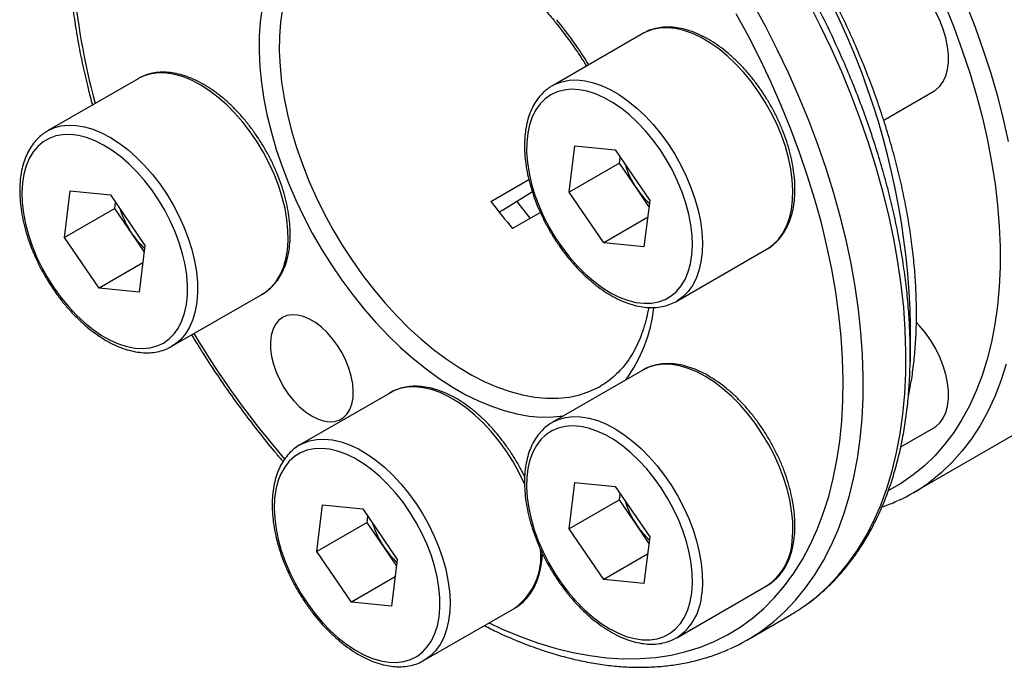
# Model space of a CAD drawing. Header units: millimetres. Extents: x 0 to 197, y 0 to 139.
# Tile 4 of 7: x 145 to 173, y 87 to 106. Entities that reach past the tile are written whole.
import ezdxf

# ---------------------------------------------------------------- set-up
doc = ezdxf.new("R2010")
doc.units = ezdxf.units.MM
doc.layers.add('OUTLINE', color=7, linetype='CONTINUOUS')

msp = doc.modelspace()

# ---------------------------------------------------------------- linework, layer by layer
at = {"layer": 'OUTLINE'}
for p, q in [((162.863, 105.1907), (160.3174, 103.7211)), ((162.894, 105.2079), (162.863, 105.1907)), ((148.6792, 103.9334), (148.656, 103.9204)), ((148.656, 103.9204), (146.1104, 102.4508)), ((160.3174, 103.7211), (160.3289, 103.7277)), ((169.6429, 102.7539), (171.0575, 103.5706)), ((160.7939, 100.7217), (160.9549, 102.0308)), ((160.9549, 102.0308), (162.0868, 101.9174)), ((162.0868, 101.9174), (163.0578, 100.4949)), ((162.2081, 101.5381), (162.2291, 101.7089)), ((162.2081, 101.5381), (160.7939, 100.7217)), ((162.6936, 100.8269), (162.2081, 101.5381)), ((158.5879, 100.4676), (159.6577, 101.0851)), ((146.5869, 99.4514), (146.7478, 100.7605)), ((146.7478, 100.7605), (147.8798, 100.6471)), ((147.8798, 100.6471), (148.8507, 99.2246)), ((161.7649, 99.2992), (160.7939, 100.7217)), ((163.0368, 100.3241), (162.6936, 100.8269)), ((148.0011, 100.2678), (148.0221, 100.4386)), ((163.0578, 100.4949), (162.8968, 99.1858)), ((148.0011, 100.2678), (146.5869, 99.4514)), ((148.4866, 99.5566), (148.0011, 100.2678)), ((159.9803, 100.1561), (159.2003, 99.7058)), ((162.9983, 100.0113), (161.7649, 99.2992)), ((148.8297, 99.0538), (148.4866, 99.5566)), ((147.5578, 98.0289), (146.5869, 99.4514)), ((148.8507, 99.2246), (148.6898, 97.9155)), ((162.8968, 99.1858), (161.7649, 99.2992)), ((163.8171, 97.6588), (166.3627, 99.1283)), ((148.7913, 98.7409), (147.5578, 98.0289)), ((148.6898, 97.9155), (147.5578, 98.0289)), ((149.6101, 96.3885), (152.1557, 97.858)), ((170.4863, 92.2731), (178.0524, 96.6409)), ((149.6101, 96.3885), (149.5986, 96.3819)), ((162.863, 95.7188), (160.3174, 94.2493)), ((162.863, 95.7188), (162.8531, 95.7131)), ((155.7595, 95.0836), (153.2139, 93.6141)), ((170.1229, 93.5592), (171.0575, 94.0987)), ((153.2139, 93.6141), (153.2323, 93.6245)), ((160.7939, 91.2499), (160.9549, 92.559)), ((160.9549, 92.559), (162.0868, 92.4456)), ((162.0868, 92.4456), (163.0578, 91.023)), ((162.2081, 92.0663), (160.7939, 91.2499)), ((162.2081, 92.0663), (162.2291, 92.2371)), ((162.6936, 91.355), (162.2081, 92.0663)), ((153.6904, 90.6147), (153.8513, 91.9238)), ((153.8513, 91.9238), (154.9833, 91.8104)), ((154.9833, 91.8104), (155.9543, 90.3879)), ((155.1046, 91.4311), (155.1256, 91.6019)), ((155.1046, 91.4311), (153.6904, 90.6147)), ((155.5901, 90.7199), (155.1046, 91.4311)), ((161.7649, 89.8274), (160.7939, 91.2499)), ((163.0368, 90.8523), (162.6936, 91.355)), ((163.0578, 91.023), (162.8968, 89.7139)), ((155.9333, 90.2171), (155.5901, 90.7199)), ((154.6614, 89.1922), (153.6904, 90.6147)), ((155.9543, 90.3879), (155.7933, 89.0788)), ((162.9983, 90.5394), (161.7649, 89.8274)), ((155.8948, 89.9042), (154.6614, 89.1922)), ((162.8968, 89.7139), (161.7649, 89.8274)), ((163.8171, 88.1869), (166.3627, 89.6565)), ((155.7933, 89.0788), (154.6614, 89.1922)), ((156.7136, 87.5518), (159.2592, 89.0213)), ((165.808, 88.129), (167.01, 88.8229)), ((163.8268, 88.1926), (163.8171, 88.1869)), ((156.7136, 87.5518), (156.6846, 87.5355))]:
    msp.add_line(p, q, dxfattribs=at)
at = {"layer": 'OUTLINE', "flags": 128}
for points in [[(152.1513, 105.9126), (152.0985, 105.5209), (152.07, 105.112), (152.066, 104.6878), (152.0863, 104.2501), (152.131, 103.8009), (152.1998, 103.3421), (152.2925, 102.8757), (152.4086, 102.4037), (152.5476, 101.9283), (152.7089, 101.4514), (152.8918, 100.9752), (153.0955, 100.5018), (153.3192, 100.0332), (153.5618, 99.5715), (153.8223, 99.1186), (154.0995, 98.6767), (154.3923, 98.2476), (154.6993, 97.8331), (155.0192, 97.4351), (155.3506, 97.0554), (155.692, 96.6956), (156.0421, 96.3572), (156.3991, 96.0419), (156.7617, 95.7508), (157.1281, 95.4853), (157.4968, 95.2466), (157.8662, 95.0357), (158.2347, 94.8536), (158.6006, 94.7009), (158.9623, 94.5785), (159.3183, 94.4868), (159.667, 94.4262), (160.0069, 94.397), (160.3365, 94.3993), (160.6293, 94.4293)], [(152.718, 105.8893), (152.6646, 105.5066), (152.6358, 105.1064), (152.6317, 104.6906), (152.6523, 104.2612), (152.6975, 103.8202), (152.7671, 103.3697), (152.8608, 102.9116), (152.9782, 102.4483), (153.1187, 101.9818), (153.2816, 101.5143), (153.4663, 101.048), (153.6717, 100.585), (153.897, 100.1276), (154.1412, 99.6778), (154.403, 99.2378), (154.6813, 98.8096), (154.9747, 98.3951), (155.2819, 97.9964), (155.6015, 97.6153), (155.932, 97.2536), (156.2718, 96.9129), (156.6194, 96.5949), (156.9731, 96.301), (157.3312, 96.0326), (157.6922, 95.7909), (158.0543, 95.5771), (158.4159, 95.3922), (158.7751, 95.237), (159.1305, 95.1123), (159.4803, 95.0186), (159.8229, 94.9563), (160.1566, 94.9259), (160.48, 94.9273), (160.7915, 94.9607), (161.0897, 95.0258), (161.3732, 95.1223), (161.6407, 95.2498), (161.6848, 95.2747)], [(166.2353, 88.404), (166.5391, 88.6379), (166.861, 88.9269), (167.1633, 89.244), (167.4453, 89.5887), (167.7063, 89.9602), (167.9459, 90.3576), (168.1635, 90.7801), (168.3586, 91.2268), (168.5308, 91.6966), (168.6797, 92.1886), (168.805, 92.7017), (168.9063, 93.2346), (168.9836, 93.7864), (169.0365, 94.3557), (169.0651, 94.9412), (169.0692, 95.5418), (169.0488, 96.1561), (169.0039, 96.7827), (168.9348, 97.4203), (168.8414, 98.0675), (168.7241, 98.7227), (168.583, 99.3847), (168.4186, 100.0519), (168.2311, 100.7229), (168.0209, 101.3962), (167.7886, 102.0703), (167.5347, 102.7438), (167.2596, 103.4151), (166.964, 104.0828), (166.6485, 104.7454), (166.314, 105.4015), (165.9609, 106.0495)], [(167.4373, 89.098), (167.7412, 89.3319), (168.0631, 89.6208), (168.3654, 89.938), (168.6474, 90.2827), (168.9084, 90.6541), (169.148, 91.0515), (169.3656, 91.4741), (169.5607, 91.9207), (169.7329, 92.3906), (169.8818, 92.8826), (170.007, 93.3956), (170.1084, 93.9286), (170.1857, 94.4803), (170.2386, 95.0496), (170.2672, 95.6352), (170.2712, 96.2358), (170.2509, 96.8501), (170.206, 97.4767), (170.1369, 98.1143), (170.0435, 98.7614), (169.9262, 99.4167), (169.7851, 100.0787), (169.6207, 100.7459), (169.4332, 101.4169), (169.223, 102.0902), (168.9907, 102.7643), (168.7367, 103.4377), (168.4616, 104.1091), (168.1661, 104.7767), (167.8506, 105.4393), (167.516, 106.0954)], [(171.3695, 105.9833), (171.6228, 105.3507), (171.855, 104.7164), (172.0656, 104.0819), (172.254, 103.4489), (172.4198, 102.8189), (172.5626, 102.1934), (172.6821, 101.5738), (172.7779, 100.9618), (172.8498, 100.3588), (172.8977, 99.7663), (172.9215, 99.1857), (172.921, 98.6184), (172.8963, 98.0658), (172.8474, 97.5292), (172.7745, 97.01), (172.6777, 96.5094), (172.5572, 96.0286), (172.4135, 95.5689), (172.2467, 95.1312), (172.0574, 94.7167), (171.8459, 94.3264), (171.6129, 93.9613), (171.3587, 93.6221), (171.0842, 93.3098), (170.7899, 93.0251), (170.4766, 92.7687), (170.1449, 92.5412), (169.7958, 92.3432), (169.781, 92.3356)], [(171.9613, 106.0138), (172.2143, 105.3676), (172.4458, 104.72), (172.6553, 104.0728), (172.8422, 103.4273), (173.0061, 102.7852), (173.1467, 102.148)], [(158.535, 88.6033), (158.8873, 88.4399), (159.3951, 88.228), (159.8991, 88.046), (160.398, 87.8942), (160.8909, 87.7731), (161.3765, 87.6828), (161.8537, 87.6236), (162.3216, 87.5956), (162.7791, 87.5988), (163.2251, 87.6333), (163.6587, 87.699), (164.0789, 87.7957), (164.4848, 87.9232), (164.8754, 88.0813), (165.2498, 88.2695), (165.6074, 88.4875), (165.9471, 88.7348), (166.2684, 89.0108), (166.5704, 89.3149), (166.8525, 89.6464), (167.1141, 90.0046), (167.3546, 90.3887), (167.5734, 90.7978), (167.7701, 91.231), (167.9442, 91.6874), (168.0953, 92.166), (168.2231, 92.6655), (168.3273, 93.1851), (168.4078, 93.7234), (168.4642, 94.2793), (168.4964, 94.8516), (168.5045, 95.4389), (168.4884, 96.04), (168.448, 96.6535), (168.3836, 97.2781), (168.2952, 97.9123), (168.1831, 98.5548), (168.0475, 99.2041), (167.8887, 99.8587), (167.707, 100.5173), (167.5029, 101.1782), (167.2768, 101.8401), (167.0292, 102.5015), (166.7607, 103.1609), (166.4719, 103.8169), (166.1634, 104.4679), (165.8359, 105.1125), (165.4901, 105.7493)], [(171.0575, 103.5706), (171.1064, 103.6017), (171.2235, 103.7054), (171.3198, 103.8375), (171.3935, 103.9958), (171.4434, 104.1773), (171.4686, 104.379), (171.4686, 104.5972), (171.4434, 104.8279), (171.3935, 105.0671), (171.3198, 105.3106), (171.2235, 105.5538), (171.1064, 105.7926)], [(166.1212, 103.5545), (165.9184, 103.8338), (165.7025, 104.0964), (165.4759, 104.3398), (165.2406, 104.5615), (164.9992, 104.7594), (164.7538, 104.9314), (164.5071, 105.0758), (164.2615, 105.1913), (164.0193, 105.2766), (163.783, 105.331), (163.555, 105.3539), (163.3375, 105.345), (163.1326, 105.3044), (162.9425, 105.2326), (162.894, 105.2079)], [(152.1557, 97.858), (152.2497, 97.9185), (152.4049, 98.0503), (152.5402, 98.2104), (152.6544, 98.3972), (152.7461, 98.6086), (152.8146, 98.8428), (152.8592, 99.0973), (152.8794, 99.3696), (152.875, 99.657), (152.8461, 99.9566), (152.7929, 100.2655), (152.716, 100.5806), (152.6161, 100.8988), (152.4943, 101.2169), (152.3517, 101.5317), (152.1898, 101.8402), (152.0101, 102.1391), (151.8145, 102.4257), (151.6049, 102.697), (151.3834, 102.9503), (151.1522, 103.1832), (150.9135, 103.3932), (150.6698, 103.5784), (150.4235, 103.7368), (150.177, 103.8669), (149.9327, 103.9675), (149.6932, 104.0374), (149.4608, 104.0761), (149.2377, 104.0831), (149.0263, 104.0583), (148.8286, 104.002), (148.6792, 103.9334)], [(160.3289, 103.7277), (160.3969, 103.763), (160.587, 103.8349), (160.7919, 103.8754), (161.0094, 103.8843), (161.2374, 103.8615), (161.4737, 103.8071), (161.7159, 103.7218), (161.9615, 103.6063), (162.2083, 103.4618), (162.4536, 103.2898), (162.6951, 103.092), (162.9303, 102.8703), (163.157, 102.6269), (163.3728, 102.3642), (163.5756, 102.0849)], [(163.348, 101.9236), (163.1503, 102.1953), (162.9395, 102.4502), (162.7181, 102.6855), (162.4882, 102.8989), (162.2524, 103.0879), (162.0131, 103.2507), (161.7728, 103.3854), (161.5342, 103.4908), (161.2998, 103.5655), (161.072, 103.609), (160.8532, 103.6206), (160.6458, 103.6003), (160.452, 103.5482), (160.2738, 103.465), (160.1131, 103.3515), (159.9716, 103.209), (159.8509, 103.0389), (159.7521, 102.843), (159.6764, 102.6234), (159.6245, 102.3825), (159.597, 102.1227), (159.5942, 101.8469), (159.6162, 101.558), (159.6626, 101.259), (159.733, 100.9531), (159.8266, 100.6436), (159.9425, 100.3337), (160.0794, 100.0267), (160.2359, 99.7258), (160.4103, 99.4343), (160.6008, 99.1553), (160.8053, 98.8916), (161.0217, 98.6462), (161.2477, 98.4216), (161.4808, 98.2201), (161.7187, 98.044), (161.9588, 97.895), (162.1985, 97.7748), (162.4354, 97.6846), (162.6668, 97.6255), (162.8904, 97.5979), (163.1037, 97.6023), (163.3046, 97.6385), (163.4909, 97.7062), (163.6605, 97.8047), (163.8118, 97.9328), (163.9431, 98.0894), (164.053, 98.2726), (164.1404, 98.4806), (164.2043, 98.7112), (164.244, 98.9619), (164.2591, 99.23), (164.2496, 99.5127), (164.2154, 99.8071), (164.1569, 100.1099), (164.0748, 100.4181), (163.9698, 100.7282), (163.8433, 101.0371), (163.6964, 101.3414), (163.5307, 101.638), (163.348, 101.9236)], [(166.3627, 99.1283), (166.3722, 99.1338), (166.5367, 99.2511), (166.6822, 99.3973), (166.8071, 99.5709), (166.9101, 99.7702), (166.9904, 99.9933), (167.047, 100.238), (167.0794, 100.5017), (167.0873, 100.7819), (167.0707, 101.0758), (167.0295, 101.3804), (166.9644, 101.6928), (166.8759, 102.0099), (166.7649, 102.3284), (166.6326, 102.6452), (166.4801, 102.9573), (166.3091, 103.2613), (166.1212, 103.5545)], [(146.1104, 102.4508), (146.283, 102.5325), (146.4807, 102.5888), (146.6921, 102.6135), (146.9152, 102.6065), (147.1476, 102.5679), (147.3872, 102.4979), (147.6314, 102.3974), (147.8779, 102.2673), (148.1242, 102.1088), (148.3679, 101.9237), (148.6066, 101.7136), (148.8378, 101.4808), (149.0593, 101.2275), (149.2689, 100.9562), (149.4645, 100.6696), (149.6442, 100.3706), (149.8061, 100.0622), (149.9487, 99.7474), (150.0705, 99.4293), (150.1704, 99.1111), (150.2473, 98.796), (150.3005, 98.4871), (150.3294, 98.1874), (150.3338, 97.9), (150.3136, 97.6277), (150.2691, 97.3733), (150.2005, 97.1391), (150.1088, 96.9276), (149.9946, 96.7409), (149.8593, 96.5808), (149.7041, 96.4489), (149.6101, 96.3885)], [(146.2966, 98.0227), (146.4944, 97.751), (146.7051, 97.4962), (146.9266, 97.2608), (147.1565, 97.0475), (147.3923, 96.8584), (147.6316, 96.6957), (147.8718, 96.5609), (148.1104, 96.4556), (148.3449, 96.3808), (148.5727, 96.3374), (148.7914, 96.3258), (148.9988, 96.3461), (149.1927, 96.3981), (149.3709, 96.4813), (149.5315, 96.5948), (149.673, 96.7373), (149.7938, 96.9075), (149.8925, 97.1034), (149.9683, 97.3229), (150.0201, 97.5639), (150.0476, 97.8236), (150.0504, 98.0994), (150.0285, 98.3883), (149.9821, 98.6873), (149.9117, 98.9932), (149.818, 99.3028), (149.7021, 99.6127), (149.5652, 99.9197), (149.4087, 100.2205), (149.2343, 100.512), (149.0439, 100.791), (148.8394, 101.0547), (148.623, 101.3001), (148.397, 101.5248), (148.1638, 101.7262), (147.9259, 101.9024), (147.6859, 102.0513), (147.4461, 102.1715), (147.2093, 102.2617), (146.9779, 102.3209), (146.7543, 102.3484), (146.5409, 102.3441), (146.34, 102.3079), (146.1538, 102.2401), (145.9841, 102.1417), (145.8328, 102.0135), (145.7015, 101.8569), (145.5916, 101.6737), (145.5043, 101.4657), (145.4404, 101.2351), (145.4007, 100.9845), (145.3855, 100.7163), (145.3951, 100.4336), (145.4293, 100.1392), (145.4878, 99.8364), (145.5699, 99.5283), (145.6748, 99.2181), (145.8014, 98.9093), (145.9483, 98.6049), (146.1139, 98.3084), (146.2966, 98.0227)], [(146.0646, 102.423), (146.1009, 102.4453), (146.1104, 102.4508)], [(163.5756, 102.0849), (163.7635, 101.7918), (163.9345, 101.4877), (164.087, 101.1757), (164.2193, 100.8589), (164.3303, 100.5403), (164.4188, 100.2233), (164.484, 99.9109), (164.5251, 99.6062), (164.5417, 99.3123), (164.5338, 99.0321), (164.5014, 98.7684), (164.4448, 98.5238), (164.3646, 98.3007), (164.2615, 98.1014), (164.1366, 97.9277), (163.9911, 97.7816), (163.8629, 97.6867)], [(159.757, 100.7333), (159.0359, 100.2879), (158.833, 100.1626)], [(159.6937, 99.9907), (159.421, 100.3392), (159.327, 100.4644)], [(163.8629, 97.6867), (163.8266, 97.6643), (163.8171, 97.6588)], [(154.1329, 96.6007), (153.9796, 96.7749), (153.8171, 96.9276), (153.6489, 97.0557), (153.4785, 97.1565), (153.3097, 97.2276), (153.146, 97.2678), (152.9909, 97.276), (152.8478, 97.2521), (152.7195, 97.1967), (152.609, 97.1109), (152.5185, 96.9965), (152.45, 96.856), (152.4049, 96.6923), (152.3842, 96.509), (152.3883, 96.31), (152.4172, 96.0995), (152.4703, 95.8819), (152.5463, 95.662), (152.6437, 95.4445), (152.7604, 95.2338), (152.894, 95.0346), (153.0415, 94.8511), (153.1998, 94.6872), (153.3656, 94.5464), (153.5353, 94.4317), (153.7053, 94.3455), (153.872, 94.2897), (154.0319, 94.2655), (154.1814, 94.2733), (154.3175, 94.3131), (154.4372, 94.3839), (154.538, 94.4843), (154.6177, 94.6121), (154.6746, 94.7646), (154.7076, 94.9385), (154.7159, 95.1302), (154.6993, 95.3355), (154.6583, 95.5501), (154.5936, 95.7694), (154.5066, 95.9887), (154.3993, 96.2034), (154.2738, 96.4088), (154.1329, 96.6007)], [(171.0575, 94.0987), (171.1064, 94.1299), (171.2235, 94.2335), (171.3198, 94.3656), (171.3935, 94.5239), (171.4434, 94.7055), (171.4686, 94.9071), (171.4686, 95.1253), (171.4434, 95.356), (171.3935, 95.5953), (171.3198, 95.8387), (171.2235, 96.082), (171.1064, 96.3208), (170.9706, 96.5508), (170.8185, 96.768), (170.6529, 96.9685), (170.5662, 97.061)], [(167.0663, 90.8957), (167.0865, 91.168), (167.0821, 91.4554), (167.0531, 91.7551), (166.9999, 92.064), (166.923, 92.3791), (166.8232, 92.6973), (166.7013, 93.0153), (166.5587, 93.3302), (166.3968, 93.6386), (166.2172, 93.9376), (166.0216, 94.2242), (165.812, 94.4955), (165.5904, 94.7488), (165.3592, 94.9816), (165.1205, 95.1917), (164.8768, 95.3768), (164.6305, 95.5353), (164.384, 95.6654), (164.1398, 95.7659), (163.9003, 95.8359), (163.6678, 95.8745), (163.4448, 95.8815), (163.2333, 95.8567), (163.0356, 95.8005), (162.863, 95.7188)], [(173.0942, 95.8826), (172.9444, 95.4162), (172.7714, 94.9723), (172.5755, 94.5521), (172.3573, 94.1564), (172.1173, 93.7864), (171.856, 93.4427), (171.5741, 93.1263), (171.2722, 92.8379), (170.9511, 92.5783), (170.9125, 92.5499)], [(159.5378, 92.5188), (159.529, 92.5382), (159.3766, 92.8502), (159.2056, 93.1543), (159.0177, 93.4474), (158.8149, 93.7267), (158.599, 93.9894), (158.3724, 94.2328), (158.1371, 94.4545), (157.8956, 94.6523), (157.6503, 94.8243), (157.4036, 94.9688), (157.1579, 95.0843), (156.9158, 95.1696), (156.6795, 95.224), (156.4515, 95.2468), (156.2339, 95.2379), (156.0291, 95.1974), (155.839, 95.1255), (155.7595, 95.0836)], [(160.2988, 94.2383), (160.308, 94.2438), (160.3174, 94.2493)], [(160.3174, 94.2493), (160.49, 94.3309), (160.6877, 94.3872), (160.8992, 94.412), (161.1222, 94.405), (161.3547, 94.3663), (161.5942, 94.2964), (161.8384, 94.1959), (162.0849, 94.0657), (162.3313, 93.9073), (162.575, 93.7221), (162.8136, 93.5121), (163.0448, 93.2792), (163.2664, 93.0259), (163.476, 92.7546), (163.6716, 92.4681), (163.8512, 92.1691), (164.0132, 91.8606), (164.1558, 91.5458), (164.2776, 91.2277), (164.3775, 90.9095), (164.4544, 90.5944), (164.5075, 90.2855), (164.5365, 89.9859), (164.5409, 89.6985), (164.5207, 89.4262)], [(164.2391, 89.4469), (164.2583, 89.7123), (164.2529, 89.9929), (164.2228, 90.2855), (164.1683, 90.5871), (164.09, 90.8946), (163.9889, 91.2046), (163.8658, 91.5139), (163.7222, 91.8193), (163.5596, 92.1173), (163.3796, 92.405), (163.1842, 92.6792), (162.9755, 92.9371), (162.7556, 93.1759), (162.527, 93.3931), (162.292, 93.5863), (162.0531, 93.7536), (161.8128, 93.8931), (161.5738, 94.0034), (161.3385, 94.0834), (161.1094, 94.132), (160.8889, 94.149), (160.6795, 94.134), (160.4833, 94.0872), (160.3023, 94.0092), (160.1386, 93.9006), (159.9938, 93.7628), (159.8695, 93.5972), (159.767, 93.4055), (159.6874, 93.1897), (159.6315, 92.9521), (159.5999, 92.6953), (159.593, 92.422), (159.6108, 92.1351), (159.6532, 91.8375), (159.7196, 91.5326), (159.8094, 91.2234), (159.9217, 90.9133), (160.0552, 90.6056), (160.2085, 90.3035), (160.3801, 90.0103), (160.568, 89.7289), (160.7703, 89.4625), (160.9849, 89.2139), (161.2094, 88.9856), (161.4416, 88.7801), (161.6788, 88.5996), (161.9187, 88.446), (162.1587, 88.3209), (162.3962, 88.2257), (162.6287, 88.1613), (162.8538, 88.1284), (163.069, 88.1274), (163.2721, 88.1584), (163.4609, 88.2209), (163.6335, 88.3143), (163.788, 88.4376), (163.9227, 88.5895), (164.0362, 88.7684), (164.1274, 88.9725), (164.1953, 89.1994), (164.2391, 89.4469)], [(153.2323, 93.6245), (153.2934, 93.656), (153.4835, 93.7278), (153.6884, 93.7684), (153.9059, 93.7773), (154.1339, 93.7544), (154.3702, 93.7001), (154.6124, 93.6147), (154.858, 93.4993), (155.1047, 93.3548), (155.3501, 93.1828), (155.5915, 92.9849), (155.8268, 92.7632), (156.0534, 92.5198), (156.2693, 92.2572), (156.4721, 91.9779), (156.66, 91.6848), (156.831, 91.3807), (156.9834, 91.0687), (157.1158, 90.7518), (157.2268, 90.4333), (157.3153, 90.1163), (157.3804, 89.8039), (157.4215, 89.4992), (157.4382, 89.2053), (157.4303, 88.9251), (157.3979, 88.6614), (157.3413, 88.4168), (157.261, 88.1937), (157.158, 87.9943), (157.0331, 87.8207), (156.8876, 87.6745), (156.7231, 87.5573), (156.7136, 87.5518)], [(155.7134, 87.4965), (155.9304, 87.4902), (156.1357, 87.5158), (156.327, 87.5731), (156.5024, 87.6614), (156.66, 87.7799), (156.7981, 87.9271), (156.9153, 88.1017), (157.0103, 88.3017), (157.0821, 88.525), (157.1299, 88.7692), (157.1533, 89.0318), (157.152, 89.31), (157.126, 89.6008), (157.0755, 89.9012), (157.0012, 90.2079), (156.9038, 90.5178), (156.7843, 90.8274), (156.644, 91.1336), (156.4844, 91.4331), (156.3072, 91.7227), (156.1142, 91.9994), (155.9076, 92.2602), (155.6894, 92.5024), (155.4621, 92.7233), (155.228, 92.9207), (154.9895, 93.0924), (154.7493, 93.2367), (154.5099, 93.352), (154.2738, 93.437), (154.0435, 93.491), (153.8215, 93.5132), (153.61, 93.5035), (153.4114, 93.462), (153.2278, 93.3891), (153.0611, 93.2856), (152.913, 93.1526), (152.7852, 92.9915), (152.679, 92.804), (152.5955, 92.5921), (152.5356, 92.358), (152.4999, 92.1042), (152.4889, 91.8334), (152.5026, 91.5486), (152.5409, 91.2526), (152.6034, 90.9486), (152.6893, 90.6399), (152.7979, 90.3298), (152.928, 90.0214), (153.0781, 89.7182), (153.2468, 89.4232), (153.4321, 89.1397), (153.6322, 88.8706), (153.8449, 88.6188), (154.0679, 88.3869), (154.2989, 88.1775), (154.5355, 87.9927), (154.7752, 87.8345), (155.0153, 87.7045), (155.2534, 87.6042), (155.4869, 87.5347), (155.7134, 87.4965)]]:
    msp.add_lwpolyline(points, dxfattribs=at)
at = {"layer": 'OUTLINE'}
for centre, radius, start, end in [((149.0651, 96.5509), 21.3372, 358.41289, 40.3638), ((166.0177, 108.2434), 19.2373, 184.4121, 195.12915), ((150.0377, 97.2303), 13.3419, 32.06761, 38.74321), ((164.7737, 102.2528), 2.5219, 197.05142, 214.43074), ((164.6223, 102.1316), 2.3285, 214.07693, 227.46324), ((168.3318, 107.6733), 12.1188, 216.48344, 221.1057), ((150.5666, 100.9825), 2.5219, 197.05129, 214.43086), ((150.4152, 100.8612), 2.3285, 214.07695, 227.46311), ((159.0212, 97.933), 4.1812, 323.35904, 353.6929), ((172.1842, 109.9346), 25.6126, 210.99382, 220.75613), ((168.0646, 96.4681), 4.8439, 294.13858, 306.01143), ((164.7737, 92.7809), 2.5219, 197.05138, 214.43077), ((157.6702, 92.1458), 2.5219, 197.0514, 214.43077), ((164.6223, 92.6597), 2.3285, 214.07698, 227.46314), ((157.5187, 92.0245), 2.3284, 214.07683, 227.46337), ((158.1923, 90.4751), 1.8032, 306.27313, 6.57306), ((165.4579, 90.9895), 1.6111, 304.16698, 356.66433), ((162.9738, 89.4843), 1.5479, 303.43891, 357.84892), ((164.3766, 93.3839), 5.2666, 300.00144, 305.53181), ((163.1763, 92.6876), 5.2637, 293.96783, 305.531)]:
    msp.add_arc(centre, radius, start, end, dxfattribs=at)
for points, knots in [([(178.5007, 96.9346), (178.519, 96.9471), (178.6467, 97.034), (178.8681, 97.2207), (179.163, 97.4955), (179.4385, 97.7976), (179.696, 98.1234), (179.9345, 98.4733), (180.1534, 98.8462), (180.3522, 99.2415), (180.5305, 99.6585), (180.6878, 100.0961), (180.8236, 100.5534), (180.9377, 101.0294), (181.0298, 101.5228), (181.0997, 102.0327), (181.1473, 102.5578), (181.1725, 103.0969), (181.1753, 103.6489), (181.1558, 104.2124), (181.114, 104.7864), (181.0501, 105.3695), (180.9644, 105.9605), (180.857, 106.5582), (180.7281, 107.1613), (180.5782, 107.7686), (180.4075, 108.3787), (180.2165, 108.9905), (180.0056, 109.6026), (179.7751, 110.2138), (179.5258, 110.8228), (179.258, 111.4283), (178.9724, 112.029), (178.6695, 112.6238), (178.35, 113.2113), (178.0146, 113.7903), (177.664, 114.3596), (177.2989, 114.9181), (176.92, 115.4644), (176.5283, 115.9976), (176.1244, 116.5164), (175.7092, 117.0198), (175.2835, 117.5067), (174.8483, 117.976), (174.4045, 118.4268), (173.9528, 118.8581), (173.4943, 119.269), (173.0299, 119.6586), (172.5604, 120.026), (172.087, 120.3704), (171.6104, 120.6911), (171.1317, 120.9872), (170.6519, 121.2582), (170.172, 121.5034), (169.6928, 121.7222), (169.2156, 121.914), (168.7412, 122.0783), (168.2709, 122.2146), (167.8055, 122.3227), (167.3463, 122.4021), (166.8943, 122.4527), (166.4507, 122.4743), (166.0165, 122.4669), (165.5928, 122.4306), (165.1807, 122.3657), (164.7813, 122.2719), (164.3953, 122.1523), (164.1499, 122.0492), (164.028, 121.998)], [0, 0, 0, 0, 0.0024953, 0.0174917, 0.0325061, 0.0475513, 0.0626372, 0.0777701, 0.0929528, 0.1081846, 0.1234623, 0.1387803, 0.1541324, 0.1695118, 0.184912, 0.2003272, 0.2157522, 0.2311829, 0.2466159, 0.2620483, 0.2774781, 0.2929044, 0.3083265, 0.3237439, 0.3391565, 0.3545645, 0.3699679, 0.3853672, 0.4007626, 0.4161547, 0.4315439, 0.4469307, 0.4623155, 0.477699, 0.4930817, 0.508464, 0.5238465, 0.5392296, 0.5546138, 0.5699997, 0.5853878, 0.6007785, 0.6161726, 0.6315704, 0.6469724, 0.6623792, 0.6777911, 0.6932084, 0.7086313, 0.7240601, 0.7394944, 0.754934, 0.7703781, 0.7858255, 0.8012746, 0.8167219, 0.832164, 0.8475966, 0.8630143, 0.8784109, 0.8937794, 0.9091127, 0.924404, 0.9396477, 0.95484, 0.9699804, 0.9850718, 1, 1, 1, 1]), ([(170.3308, 94.933), (170.3585, 95.07), (170.4193, 95.37), (170.4861, 95.8527), (170.5366, 96.3757), (170.5642, 96.9135), (170.5695, 97.464), (170.5524, 98.0264), (170.5131, 98.5992), (170.4517, 99.1814), (170.3684, 99.7716), (170.2633, 100.3686), (170.1368, 100.9712), (169.9892, 101.578), (169.8208, 102.1879), (169.6321, 102.7996), (169.4233, 103.4117), (169.195, 104.0231), (168.9477, 104.6324), (168.682, 105.2383), (168.3983, 105.8396), (168.0973, 106.4351), (167.7796, 107.0235), (167.4459, 107.6035), (167.097, 108.174), (166.7334, 108.7337), (166.3561, 109.2814), (165.9725, 109.8068), (165.6821, 110.1828), (165.4512, 110.4718), (165.2107, 110.7665), (164.8557, 111.1826), (164.4244, 111.6594), (163.984, 112.1181), (163.5355, 112.5576), (163.0797, 112.9771), (162.6176, 113.3757), (162.1502, 113.7524), (161.6783, 114.1065), (161.2029, 114.4372), (160.725, 114.7437), (160.2455, 115.0253), (159.7655, 115.2812), (159.2859, 115.5115), (158.8079, 115.7128), (158.4505, 115.8497), (158.2538, 115.9104), (158.2144, 115.9225)], [0, 0, 0, 0, 0.0196599, 0.0430373, 0.0664304, 0.0898327, 0.1132392, 0.136645, 0.1600473, 0.1834443, 0.206835, 0.2302187, 0.2535951, 0.2769645, 0.3003269, 0.323683, 0.3470332, 0.3703782, 0.3937188, 0.4170556, 0.4403894, 0.463721, 0.4870513, 0.510381, 0.5337109, 0.5570417, 0.580374, 0.6037087, 0.6258201, 0.6309279, 0.6432414, 0.6665858, 0.6899365, 0.7132934, 0.736657, 0.7600282, 0.7834075, 0.8067952, 0.8301916, 0.8535967, 0.87701, 0.9004307, 0.9238573, 0.9472876, 0.9707175, 0.9941419, 1, 1, 1, 1]), ([(167.4587, 89.1123), (167.4622, 89.1146), (167.5806, 89.1928), (167.7989, 89.3711), (168.1114, 89.6486), (168.4043, 89.9542), (168.6796, 90.2836), (168.9359, 90.6373), (169.1731, 91.0144), (169.3904, 91.4143), (169.5875, 91.8362), (169.7638, 92.2793), (169.919, 92.7426), (170.0526, 93.2253), (170.1645, 93.7263), (170.2543, 94.2445), (170.322, 94.7788), (170.3673, 95.3281), (170.3904, 95.8913), (170.391, 96.4672), (170.3694, 97.0547), (170.3256, 97.6525), (170.2597, 98.2596), (170.1719, 98.8747), (170.0625, 99.4966), (169.9317, 100.1241), (169.7797, 100.756), (169.6069, 101.3912), (169.4136, 102.0283), (169.2004, 102.6662), (168.9675, 103.3036), (168.7154, 103.9393), (168.4448, 104.5721), (168.156, 105.2007), (167.8497, 105.824), (167.5264, 106.4407), (167.1868, 107.0497), (166.8316, 107.6498), (166.4614, 108.2397), (166.077, 108.8185), (165.6789, 109.3847), (165.2786, 109.9253), (165.0058, 110.2697), (164.8745, 110.4355)], [0, 0, 0, 0, 0.0007408, 0.0252484, 0.0497775, 0.074347, 0.098972, 0.123663, 0.1484256, 0.1732606, 0.1981648, 0.2231316, 0.2481528, 0.2732191, 0.2983212, 0.3234501, 0.3485982, 0.3737587, 0.3989263, 0.4240963, 0.4492648, 0.4744296, 0.4995891, 0.5247424, 0.5498891, 0.5750288, 0.6001617, 0.625288, 0.6504082, 0.6755227, 0.7006322, 0.7257372, 0.7508384, 0.7759365, 0.8010323, 0.8261265, 0.8512197, 0.8763128, 0.9014063, 0.9265009, 0.9515973, 0.9766963, 1, 1, 1, 1]), ([(158.376, 107.4552), (158.405, 107.4351), (158.5448, 107.3381), (158.794, 107.1408), (159.1219, 106.8638), (159.445, 106.5637), (159.7621, 106.244), (160.0663, 105.9115), (160.282, 105.6569), (160.4467, 105.4537), (160.6145, 105.2408), (160.8523, 104.9194), (161.0896, 104.5774), (161.2265, 104.3586), (161.2783, 104.2758)], [0, 0, 0, 0, 0.0272522, 0.1317374, 0.2363068, 0.3409634, 0.4457046, 0.5505239, 0.6499203, 0.6710885, 0.7260547, 0.8310306, 0.9360504, 1, 1, 1, 1]), ([(146.7239, 106.89), (146.7268, 106.8407), (146.7417, 106.5935), (146.7906, 106.1385), (146.871, 105.5261), (146.9748, 104.9058), (147.1003, 104.2796), (147.232, 103.704), (147.331, 103.336), (147.3731, 103.1798)], [0, 0, 0, 0, 0.0415811, 0.2086989, 0.375777, 0.5428111, 0.7097997, 0.8767427, 1, 1, 1, 1]), ([(166.2002, 103.5875), (166.1674, 103.6348), (166.0723, 103.7713), (165.905, 103.9871), (165.6959, 104.2278), (165.477, 104.4504), (165.2502, 104.6532), (165.0173, 104.8342), (164.7801, 104.9918), (164.5405, 105.1243), (164.3004, 105.2303), (164.062, 105.3084), (163.8275, 105.3575), (163.5994, 105.3767), (163.3803, 105.3662), (163.1736, 105.3245), (163.0124, 105.2712), (162.9265, 105.222), (162.8994, 105.2065)], [0, 0, 0, 0, 0.03534222, 0.10220336, 0.16912902, 0.23612592, 0.30321355, 0.37040766, 0.43771679, 0.50513501, 0.57263038, 0.64009784, 0.70737713, 0.77424874, 0.84046655, 0.90584504, 0.97036335, 1, 1, 1, 1]), ([(152.1383, 97.8525), (152.1638, 97.8657), (152.2487, 97.9098), (152.3762, 98.0128), (152.5189, 98.1587), (152.6418, 98.3296), (152.745, 98.5224), (152.8275, 98.7366), (152.8883, 98.9703), (152.9269, 99.2215), (152.9427, 99.4878), (152.9356, 99.7664), (152.9059, 100.0548), (152.854, 100.3502), (152.7806, 100.65), (152.6864, 100.9516), (152.5723, 101.2526), (152.4394, 101.5502), (152.2889, 101.8421), (152.1221, 102.1257), (151.9404, 102.3985), (151.7454, 102.6583), (151.5386, 102.9028), (151.3218, 103.1299), (151.0967, 103.3374), (150.8651, 103.5237), (150.6287, 103.6869), (150.3895, 103.8254), (150.1494, 103.9377), (149.9103, 104.0224), (149.6747, 104.0784), (149.4449, 104.1046), (149.2234, 104.101), (149.0136, 104.0666), (148.8319, 104.0117), (148.7276, 103.956), (148.6834, 103.9324)], [0, 0, 0, 0, 0.0124186, 0.0412857, 0.0701676, 0.0992426, 0.1286381, 0.1583938, 0.1884698, 0.2187793, 0.2492277, 0.2797373, 0.3102489, 0.3407356, 0.3711888, 0.4016084, 0.4319989, 0.4623676, 0.4927229, 0.5230736, 0.5534287, 0.583795, 0.6141821, 0.6445993, 0.6750556, 0.7055589, 0.736114, 0.7667201, 0.797366, 0.8280138, 0.8585956, 0.8890175, 0.9191679, 0.9489516, 0.9783384, 1, 1, 1, 1]), ([(160.3321, 103.7252), (160.3075, 103.7124), (160.2236, 103.6688), (160.0969, 103.5664), (159.9541, 103.4205), (159.8313, 103.2496), (159.7281, 103.0568), (159.6456, 102.8426), (159.5847, 102.6089), (159.5462, 102.3577), (159.5304, 102.0914), (159.5375, 101.8127), (159.5672, 101.5244), (159.6191, 101.229), (159.6925, 100.9292), (159.7867, 100.6275), (159.9008, 100.3266), (160.0337, 100.0289), (160.1842, 99.7371), (160.351, 99.4535), (160.5327, 99.1806), (160.7277, 98.9208), (160.9345, 98.6763), (161.1513, 98.4493), (161.3764, 98.2417), (161.608, 98.0554), (161.8443, 97.8922), (162.0836, 97.7537), (162.3237, 97.6414), (162.5627, 97.5567), (162.7984, 97.5008), (163.0282, 97.4745), (163.2495, 97.4784), (163.4601, 97.5116), (163.6557, 97.5761), (163.7917, 97.6373), (163.8565, 97.6843), (163.8669, 97.6918)], [0, 0, 0, 0, 0.0118238, 0.0403358, 0.0688625, 0.0975798, 0.1266138, 0.1560035, 0.1857096, 0.2156463, 0.2457201, 0.2758544, 0.3059907, 0.3361024, 0.3661811, 0.3962264, 0.4262432, 0.4562383, 0.4862202, 0.5161976, 0.5461793, 0.5761721, 0.6061853, 0.6362284, 0.6663101, 0.6964382, 0.7266174, 0.7568471, 0.787116, 0.8173869, 0.8475924, 0.8776402, 0.9074197, 0.936837, 0.9658624, 0.9945609, 1, 1, 1, 1]), ([(166.3499, 99.1236), (166.3604, 99.1287), (166.4311, 99.163), (166.5471, 99.2528), (166.6946, 99.3923), (166.8218, 99.5581), (166.9298, 99.7457), (167.0172, 99.9551), (167.0831, 100.1844), (167.1269, 100.4317), (167.1481, 100.6947), (167.1463, 100.9707), (167.1219, 101.2571), (167.0751, 101.551), (167.0067, 101.85), (166.9172, 102.1515), (166.8077, 102.4528), (166.6791, 102.7515), (166.5324, 103.0448), (166.3734, 103.3253), (166.2567, 103.502), (166.2002, 103.5875)], [0, 0, 0, 0, 0.0092813, 0.0623839, 0.1154547, 0.1688066, 0.2227067, 0.2772668, 0.3324434, 0.3880903, 0.4440314, 0.5001143, 0.5562229, 0.6122927, 0.6683028, 0.7242501, 0.7801415, 0.8359895, 0.8918089, 0.9476163, 1, 1, 1, 1]), ([(146.0606, 102.4178), (146.0155, 102.3877), (145.9148, 102.3206), (145.779, 102.1859), (145.6511, 102.0213), (145.5433, 101.8334), (145.4559, 101.6241), (145.3899, 101.3948), (145.3461, 101.1474), (145.325, 100.8845), (145.3268, 100.6084), (145.3512, 100.3221), (145.398, 100.0281), (145.4664, 99.7291), (145.5559, 99.4277), (145.6654, 99.1263), (145.7939, 98.8276), (145.9406, 98.5344), (146.0997, 98.2538), (146.2164, 98.0772), (146.2729, 97.9916)], [0, 0, 0, 0, 0.04382739, 0.09794859, 0.15235639, 0.20732311, 0.26296318, 0.3192316, 0.37597986, 0.43302815, 0.49022101, 0.54744012, 0.60461956, 0.66173813, 0.71879272, 0.77579012, 0.83274361, 0.8896677, 0.9465795, 1, 1, 1, 1]), ([(146.2729, 97.9916), (146.3057, 97.9444), (146.4007, 97.8078), (146.5681, 97.5921), (146.7771, 97.3514), (146.9961, 97.1287), (147.2229, 96.9259), (147.4558, 96.7449), (147.6929, 96.5873), (147.9325, 96.4548), (148.1726, 96.3488), (148.4111, 96.2707), (148.6456, 96.2216), (148.8736, 96.2024), (149.0928, 96.213), (149.2996, 96.2545), (149.4684, 96.3112), (149.5613, 96.3648), (149.5954, 96.3845)], [0, 0, 0, 0, 0.0350667, 0.1014065, 0.1678103, 0.2342849, 0.3008496, 0.3675198, 0.4343041, 0.5011968, 0.5681659, 0.6351074, 0.7018622, 0.7682125, 0.833914, 0.8987828, 0.9627982, 1, 1, 1, 1]), ([(163.0289, 97.4795), (163.0099, 97.3812), (162.9696, 97.1723), (162.8842, 96.8762), (162.7786, 96.5874), (162.6543, 96.3203), (162.5124, 96.0748), (162.3531, 95.8518), (162.1768, 95.6512), (161.9823, 95.4756), (161.8175, 95.3507), (161.7122, 95.2937), (161.6828, 95.2778)], [0, 0, 0, 0, 0.0938861, 0.199581, 0.3055053, 0.4118262, 0.518755, 0.6265372, 0.7354195, 0.8455827, 0.9570375, 1, 1, 1, 1]), ([(150.1653, 96.709), (150.2786, 96.5233), (150.513, 96.1394), (150.8865, 95.5705), (151.2806, 95.0005), (151.6879, 94.4436), (152.1078, 93.9019), (152.4585, 93.4688), (152.6726, 93.2229), (152.7391, 93.1465)], [0, 0, 0, 0, 0.1465578, 0.3030847, 0.4596215, 0.6161729, 0.7727437, 0.9293385, 1, 1, 1, 1]), ([(167.1246, 90.9737), (167.1295, 91.0197), (167.1438, 91.1523), (167.1496, 91.3818), (167.1349, 91.664), (167.0974, 91.9552), (167.038, 92.2524), (166.9572, 92.5531), (166.856, 92.8548), (166.7352, 93.1549), (166.5961, 93.4508), (166.4398, 93.7401), (166.2676, 94.0202), (166.0811, 94.2888), (165.8819, 94.5435), (165.6714, 94.7822), (165.4515, 95.0027), (165.224, 95.2031), (164.9905, 95.3815), (164.7529, 95.5363), (164.5132, 95.6659), (164.2731, 95.7688), (164.035, 95.8436), (163.8011, 95.8893), (163.574, 95.9051), (163.356, 95.8912), (163.1507, 95.8464), (162.982, 95.7863), (162.8889, 95.7303), (162.8539, 95.7092)], [0, 0, 0, 0, 0.0204482, 0.0589136, 0.0973953, 0.1358615, 0.174291, 0.2126772, 0.2510225, 0.2893341, 0.3276218, 0.3658963, 0.4041692, 0.4424504, 0.4807499, 0.5190796, 0.5574514, 0.5958763, 0.6343631, 0.6729158, 0.7115299, 0.7501847, 0.7888136, 0.8273222, 0.8655811, 0.9034507, 0.9408326, 0.9777283, 1, 1, 1, 1]), ([(159.54, 92.7108), (159.4957, 92.8004), (159.4029, 92.9878), (159.241, 93.2638), (159.0609, 93.5379), (158.8669, 93.7989), (158.6611, 94.0448), (158.4452, 94.2735), (158.2207, 94.4829), (157.9896, 94.6712), (157.7536, 94.8365), (157.5146, 94.9773), (157.2744, 95.092), (157.0352, 95.1793), (156.7992, 95.2378), (156.5687, 95.2668), (156.3466, 95.2656), (156.1348, 95.2352), (155.9381, 95.173), (155.8044, 95.1157), (155.742, 95.072), (155.7348, 95.0669)], [0, 0, 0, 0, 0.0508621, 0.1064106, 0.161966, 0.2175404, 0.273151, 0.3288153, 0.38455, 0.4403694, 0.4962831, 0.5522909, 0.6083745, 0.664471, 0.7204592, 0.7761723, 0.8314067, 0.8859823, 0.9398293, 0.9930525, 1, 1, 1, 1]), ([(160.2984, 94.2341), (160.2788, 94.2233), (160.2005, 94.1806), (160.0799, 94.0788), (159.9391, 93.9304), (159.8185, 93.7568), (159.7176, 93.5615), (159.6376, 93.345), (159.5792, 93.1092), (159.5432, 92.8561), (159.5301, 92.5883), (159.5397, 92.3084), (159.572, 92.0191), (159.6264, 91.7231), (159.7022, 91.4229), (159.7988, 91.1212), (159.915, 90.8205), (160.05, 90.5234), (160.2024, 90.2324), (160.371, 89.9499), (160.5543, 89.6784), (160.7507, 89.4202), (160.9587, 89.1776), (161.1766, 88.9527), (161.4025, 88.7475), (161.6348, 88.5638), (161.8715, 88.4033), (162.1109, 88.2677), (162.3511, 88.1585), (162.5898, 88.077), (162.825, 88.0244), (163.0539, 88.0016), (163.2742, 88.0086), (163.4827, 88.0463), (163.6688, 88.1066), (163.7775, 88.1674), (163.8268, 88.195)], [0, 0, 0, 0, 0.0096741, 0.0385375, 0.0674312, 0.0965365, 0.1259713, 0.1557654, 0.1858714, 0.2161998, 0.2466571, 0.2771684, 0.3076765, 0.3381581, 0.3686059, 0.3990203, 0.4294064, 0.4597717, 0.4901244, 0.5204737, 0.5508281, 0.5811949, 0.6115833, 0.642003, 0.6724629, 0.7029704, 0.7335299, 0.7641399, 0.7947874, 0.8254299, 0.8559972, 0.8863924, 0.9165034, 0.9462402, 0.9755826, 1, 1, 1, 1]), ([(153.2353, 93.6241), (153.2271, 93.6203), (153.1584, 93.5879), (153.0436, 93.5011), (152.8944, 93.3638), (152.7654, 93.2001), (152.6557, 93.0145), (152.5664, 92.807), (152.4985, 92.5794), (152.4527, 92.3336), (152.4295, 92.0719), (152.4292, 91.797), (152.4516, 91.5114), (152.4964, 91.218), (152.5629, 90.9194), (152.6505, 90.618), (152.7583, 90.3166), (152.8852, 90.0176), (153.0302, 89.7236), (153.1918, 89.4371), (153.3689, 89.1605), (153.5598, 88.8962), (153.7629, 88.6465), (153.9767, 88.4136), (154.1993, 88.1995), (154.429, 88.0062), (154.664, 87.8353), (154.9025, 87.6887), (155.1426, 87.5677), (155.3821, 87.4743), (155.614, 87.4089), (155.7631, 87.3888), (155.8348, 87.3792)], [0, 0, 0, 0, 0.004435, 0.0373403, 0.0702121, 0.1032392, 0.1365949, 0.1703573, 0.2045072, 0.2389581, 0.2736007, 0.3083386, 0.3430983, 0.3778357, 0.4125368, 0.4471988, 0.4818256, 0.5164248, 0.5510055, 0.5855776, 0.6201518, 0.6547359, 0.68934, 0.7239751, 0.7586516, 0.7933789, 0.828164, 0.8630084, 0.897904, 0.9328213, 0.9676905, 1, 1, 1, 1]), ([(169.5949, 91.8669), (169.7181, 91.9101), (169.863, 91.9609), (169.9998, 92.0275), (170.0202, 92.0374)], [0, 0, 0, 0, 0.8509598, 1, 1, 1, 1]), ([(166.3228, 89.6387), (166.3491, 89.6517), (166.4353, 89.6944), (166.565, 89.7953), (166.71, 89.9383), (166.8351, 90.1065), (166.9409, 90.2966), (167.0255, 90.5085), (167.0888, 90.734), (167.1129, 90.8955), (167.1246, 90.9737)], [0, 0, 0, 0, 0.0584471, 0.1916177, 0.3247817, 0.4587435, 0.5941334, 0.7311847, 0.8697498, 1, 1, 1, 1]), ([(159.2501, 89.0198), (159.2676, 89.0287), (159.3448, 89.0679), (159.4659, 89.1643), (159.6105, 89.3077), (159.735, 89.4766), (159.8401, 89.6675), (159.9246, 89.8797), (159.9868, 90.1121), (160.0259, 90.3388), (160.0338, 90.4932), (160.0372, 90.559)], [0, 0, 0, 0, 0.035859, 0.1575757, 0.2793032, 0.4017816, 0.5255774, 0.6508915, 0.7775823, 0.9052935, 1, 1, 1, 1]), ([(158.404, 88.5276), (158.5305, 88.4638), (158.8236, 88.3161), (159.2819, 88.1157), (159.7779, 87.9218), (160.2708, 87.7563), (160.7594, 87.6185), (161.2428, 87.509), (161.7199, 87.4282), (162.1897, 87.3761), (162.6512, 87.3529), (163.1033, 87.3586), (163.5449, 87.3932), (163.9751, 87.4566), (164.3932, 87.5479), (164.797, 87.6694), (165.0955, 87.7765), (165.2543, 87.8518), (165.2881, 87.8678)], [0, 0, 0, 0, 0.0509924, 0.1180752, 0.1851483, 0.2521982, 0.319208, 0.3861574, 0.4530231, 0.5197794, 0.5863998, 0.6528588, 0.7191352, 0.7852145, 0.8510926, 0.9167777, 0.982292, 1, 1, 1, 1]), ([(155.8348, 87.3792), (155.8758, 87.3759), (155.9918, 87.3667), (156.1773, 87.3743), (156.385, 87.4129), (156.5536, 87.4669), (156.6461, 87.5185), (156.6793, 87.537)], [0, 0, 0, 0, 0.13432037, 0.38065691, 0.62456902, 0.86525452, 1, 1, 1, 1])]:
    msp.add_open_spline(points, degree=3, knots=knots, dxfattribs=at)

doc.saveas('drawing.dxf')
